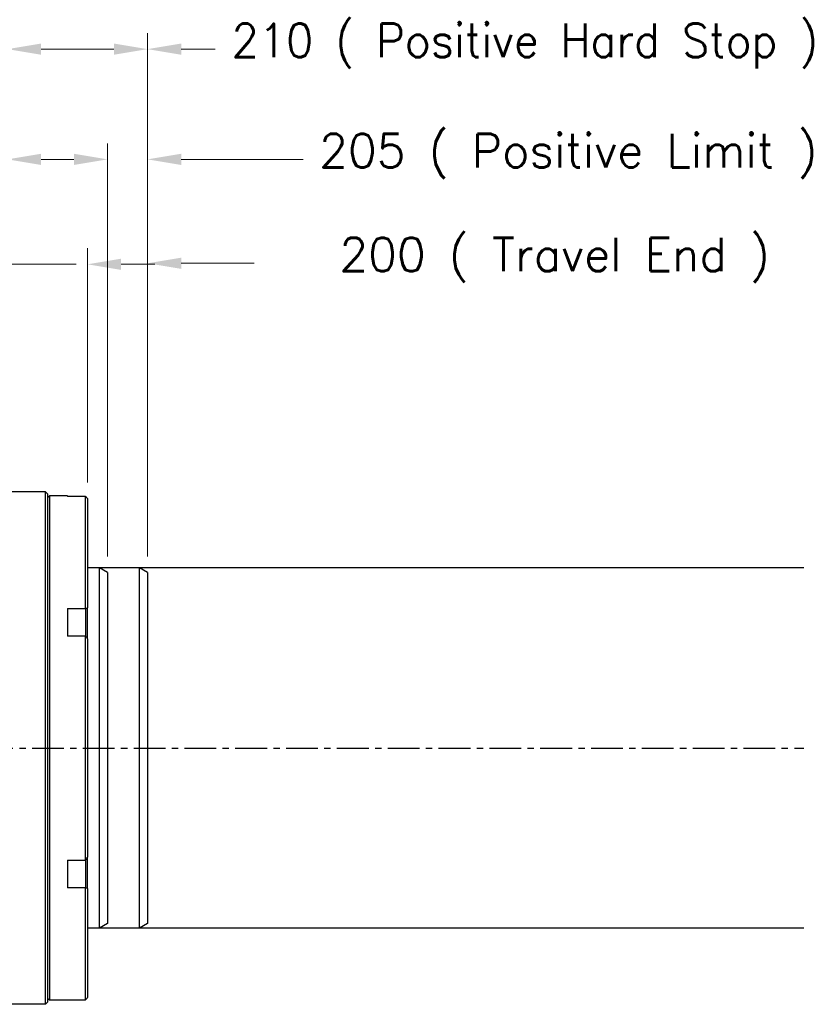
# Model space of a CAD drawing. Extents: x 15486 to 17171, y -1022 to 176.
# Tile 5 of 24: x 16298 to 16492, y -619 to -373. Entities that reach past the tile are written whole.
import ezdxf

# ---------------------------------------------------------------- set-up
doc = ezdxf.new("R2010")
doc.units = 0
doc.header["$LTSCALE"] = 25.4
doc.linetypes.add('CENTER', pattern=[2, 1.25, -0.25, 0.25, -0.25])
doc.layers.get('0').update_dxf_attribs({"linetype": 'CONTINUOUS'})
doc.layers.get('Defpoints').update_dxf_attribs({"linetype": 'CONTINUOUS'})
doc.layers.add('ATA-CENTER', color=133, linetype='CENTER')
doc.layers.add('ATA-DIM', color=252, linetype='CONTINUOUS', lineweight=25)
doc.styles.get("Standard").update_dxf_attribs({"font": 'simplex.shx'})
doc.dimstyles.new('ata_A1', dxfattribs={"dimtxt": 4.2, "dimasz": 4.2, "dimexe": 2, "dimexo": 2, "dimgap": 2, "dimtad": 0, "dimtih": 1, "dimtoh": 1, "dimdec": 6, "dimdsep": 46, "dimtxsty": 'Standard', "dimcen": 0, "dimclrd": 252, "dimclre": 252, "dimclrt": 4, "dimadec": 6, "dimazin": 2, "dimtfac": 1, "dimtdec": 6, "dimtofl": 0, "dimtmove": 0, "dimatfit": 3, "dimfxl": 0, "dimtolj": 1, "dimtzin": 0, "dimlwd": 0, "dimlwe": 0, "dimarcsym": 0})

# ---------------------------------------------------------------- blocks, each defined once
blk = doc.blocks.new('*D13704')
at = {"layer": 'ATA-DIM', "color": 252, "lineweight": 0}
for p, q in [((16329.86, -507.58), (16329.86, -430.31)), ((16529.86, -507.58), (16529.86, -430.31)), ((16338.26, -434.31), (16356.49, -434.31)), ((16521.46, -434.31), (16509.98, -434.31))]:
    blk.add_line(p, q, dxfattribs=at)
at = {"layer": 'ATA-DIM', "color": 252}
for points in [[(16338.26, -432.91), (16338.26, -435.71), (16329.86, -434.31)], [(16521.46, -435.71), (16521.46, -432.91), (16529.86, -434.31)]]:
    blk.add_solid(points, dxfattribs=at)
at = {"layer": 'Defpoints', "color": 0}
for p in [(16529.86, -434.31), (16329.86, -511.58), (16529.86, -511.58)]:
    blk.add_point(p, dxfattribs=at)
at = {"layer": 'ATA-DIM', "color": 4, "insert": (16360.49, -427.92), "char_height": 8.4, "attachment_point": 1}
blk.add_mtext('\\A1;   200 ( Travel End )', dxfattribs=at)
blk = doc.blocks.new('*D13703')
at = {"layer": 'ATA-DIM', "color": 252, "lineweight": 0}
for p, q in [((16329.86, -507.58), (16329.86, -404.35)), ((16534.86, -507.58), (16534.86, -404.35)), ((16338.26, -408.35), (16368.73, -408.35)), ((16526.46, -408.35), (16518.86, -408.35))]:
    blk.add_line(p, q, dxfattribs=at)
at = {"layer": 'ATA-DIM', "color": 252}
for points in [[(16338.26, -406.95), (16338.26, -409.75), (16329.86, -408.35)], [(16526.46, -409.75), (16526.46, -406.95), (16534.86, -408.35)]]:
    blk.add_solid(points, dxfattribs=at)
at = {"layer": 'Defpoints', "color": 0}
for p in [(16534.86, -408.35), (16329.86, -511.58), (16534.86, -511.58)]:
    blk.add_point(p, dxfattribs=at)
at = {"layer": 'ATA-DIM', "color": 4, "insert": (16372.73, -401.96), "char_height": 8.4, "attachment_point": 1}
blk.add_mtext('\\A1;205 ( Positive Limit )', dxfattribs=at)
blk = doc.blocks.new('*D13702')
at = {"layer": 'ATA-DIM', "color": 252, "lineweight": 0}
for p, q in [((16329.86, -507.58), (16329.86, -376.82)), ((16539.86, -507.58), (16539.86, -376.82)), ((16338.26, -380.82), (16346.78, -380.82)), ((16531.46, -380.82), (16530.25, -380.82))]:
    blk.add_line(p, q, dxfattribs=at)
at = {"layer": 'ATA-DIM', "color": 252}
for points in [[(16338.26, -379.42), (16338.26, -382.22), (16329.86, -380.82)], [(16531.46, -382.22), (16531.46, -379.42), (16539.86, -380.82)]]:
    blk.add_solid(points, dxfattribs=at)
at = {"layer": 'Defpoints', "color": 0}
for p in [(16539.86, -380.82), (16329.86, -511.58), (16539.86, -511.58)]:
    blk.add_point(p, dxfattribs=at)
at = {"layer": 'ATA-DIM', "color": 4, "insert": (16350.78, -374.44), "char_height": 8.4, "attachment_point": 1}
blk.add_mtext('\\A1;210 ( Positive Hard Stop )', dxfattribs=at)
blk = doc.blocks.new('*D13693')
at = {"layer": 'ATA-DIM', "color": 252, "lineweight": 0}
for p, q in [((16294.86, -479.42), (16294.86, -430.57)), ((16314.86, -489.08), (16314.86, -430.57)), ((16286.46, -434.57), (16278.06, -434.57)), ((16294.86, -434.57), (16312.03, -434.57)), ((16323.26, -434.57), (16331.66, -434.57))]:
    blk.add_line(p, q, dxfattribs=at)
at = {"layer": 'ATA-DIM', "color": 252}
for points in [[(16286.46, -435.97), (16286.46, -433.17), (16294.86, -434.57)], [(16323.26, -433.17), (16323.26, -435.97), (16314.86, -434.57)]]:
    blk.add_solid(points, dxfattribs=at)
at = {"layer": 'Defpoints', "color": 0}
for p in [(16314.86, -434.57), (16294.86, -483.42), (16314.86, -493.08)]:
    blk.add_point(p, dxfattribs=at)
at = {"layer": 'ATA-DIM', "color": 4, "insert": (16156.67, -428.19), "char_height": 8.4, "attachment_point": 1}
blk.add_mtext('\\A1;20(Negative Hard Stop)', dxfattribs=at)
blk = doc.blocks.new('*D13692')
at = {"layer": 'ATA-DIM', "color": 252, "lineweight": 0}
for p, q in [((16294.86, -479.42), (16294.86, -404.35)), ((16319.86, -507.58), (16319.86, -404.35)), ((16294.86, -408.35), (16274.99, -408.35)), ((16303.26, -408.35), (16311.46, -408.35))]:
    blk.add_line(p, q, dxfattribs=at)
at = {"layer": 'ATA-DIM', "color": 252}
for points in [[(16303.26, -406.95), (16303.26, -409.75), (16294.86, -408.35)], [(16311.46, -409.75), (16311.46, -406.95), (16319.86, -408.35)]]:
    blk.add_solid(points, dxfattribs=at)
at = {"layer": 'Defpoints', "color": 0}
for p in [(16319.86, -408.35), (16294.86, -483.42), (16319.86, -511.58)]:
    blk.add_point(p, dxfattribs=at)
at = {"layer": 'ATA-DIM', "color": 4, "insert": (16154.57, -401.96), "char_height": 8.4, "attachment_point": 1}
blk.add_mtext('\\A1;25(Negative Limit)', dxfattribs=at)
blk = doc.blocks.new('*D13691')
at = {"layer": 'ATA-DIM', "color": 252, "lineweight": 0}
for p, q in [((16294.86, -479.42), (16294.86, -376.82)), ((16329.86, -507.58), (16329.86, -376.82)), ((16294.86, -380.82), (16274.99, -380.82)), ((16303.26, -380.82), (16321.46, -380.82))]:
    blk.add_line(p, q, dxfattribs=at)
at = {"layer": 'ATA-DIM', "color": 252}
for points in [[(16303.26, -379.42), (16303.26, -382.22), (16294.86, -380.82)], [(16321.46, -382.22), (16321.46, -379.42), (16329.86, -380.82)]]:
    blk.add_solid(points, dxfattribs=at)
at = {"layer": 'Defpoints', "color": 0}
for p in [(16329.86, -380.82), (16294.86, -483.42), (16329.86, -511.58)]:
    blk.add_point(p, dxfattribs=at)
at = {"layer": 'ATA-DIM', "color": 4, "insert": (16153.22, -374.44), "char_height": 8.4, "attachment_point": 1}
blk.add_mtext('\\A1;35(Home Position)', dxfattribs=at)

msp = doc.modelspace()

# ---------------------------------------------------------------- linework, layer by layer
for p, q in [((16304.356808, -491.4214394), (16294.856808, -491.4214394)), ((16304.856808, -491.9214394), (16304.356808, -491.4214394)), ((16304.356808, -619.4214394), (16304.356808, -491.4214394)), ((16304.856808, -491.9214394), (16304.856808, -618.9214394)), ((16304.856808, -492.9214394), (16305.356808, -492.4214394)), ((16309.856808, -492.4214394), (16305.356808, -492.4214394)), ((16305.356808, -492.4214394), (16305.356808, -618.4214394)), ((16309.856808, -492.4214394), (16309.856808, -492.5485517)), ((16314.356808, -492.5485517), (16309.856808, -492.5485517)), ((16314.356808, -520.5208939), (16314.356808, -492.5485517)), ((16314.856808, -493.0836499), (16314.856808, -520.3554303)), ((16327.856808, -510.4214394), (16314.856808, -510.4214394)), ((16329.856808, -511.5761399), (16327.856808, -510.4214394)), ((16327.856808, -600.4214394), (16327.856808, -510.4214394)), ((16329.856808, -511.5761399), (16329.856808, -599.2667388)), ((16309.856808, -520.5208939), (16314.356808, -520.5208939)), ((16309.856808, -520.5208939), (16309.856808, -527.4490972)), ((16314.356808, -520.5208939), (16314.356808, -522.7073378)), ((16314.856808, -522.2743251), (16314.856808, -520.3554303)), ((16314.356808, -522.7073378), (16314.356808, -527.4490972)), ((16314.856808, -528.1496589), (16314.856808, -522.2743251)), ((16314.356808, -527.4490972), (16309.856808, -527.4490972)), ((16314.356808, -583.3937816), (16314.356808, -527.4490972)), ((16314.856808, -528.1496589), (16314.856808, -582.6932198)), ((16314.856808, -588.5685537), (16314.856808, -582.6932198)), ((16309.856808, -583.3937816), (16314.356808, -583.3937816)), ((16309.856808, -583.3937816), (16309.856808, -590.3219848)), ((16314.356808, -583.3937816), (16314.356808, -588.135541)), ((16314.356808, -588.135541), (16314.356808, -590.3219848)), ((16314.856808, -590.4874484), (16314.856808, -588.5685537)), ((16314.356808, -590.3219848), (16309.856808, -590.3219848)), ((16314.356808, -618.294327), (16314.356808, -590.3219848)), ((16314.856808, -590.4874484), (16314.856808, -617.7592289)), ((16329.856808, -599.2667388), (16327.856808, -600.4214394)), ((16327.856808, -600.4214394), (16314.856808, -600.4214394)), ((16304.356808, -619.4214394), (16294.856808, -619.4214394)), ((16304.856808, -618.9214394), (16304.356808, -619.4214394)), ((16304.856808, -617.9214394), (16305.356808, -618.4214394)), ((16309.856808, -618.4214394), (16305.356808, -618.4214394)), ((16309.856808, -618.294327), (16314.356808, -618.294327)), ((16309.856808, -618.294327), (16309.856808, -618.4214394))]:
    msp.add_line(p, q)
at = {"color": 251}
for p, q in [((16537.856808, -510.4214394), (16314.856808, -510.4214394)), ((16319.856808, -511.5761399), (16317.856808, -510.4214394)), ((16317.856808, -600.4214394), (16317.856808, -510.4214394)), ((16319.856808, -511.5761399), (16319.856808, -599.2667388)), ((16319.856808, -599.2667388), (16317.856808, -600.4214394)), ((16537.856808, -600.4214394), (16314.856808, -600.4214394))]:
    msp.add_line(p, q, dxfattribs=at)
for points in [[(16314.356808, -492.5485517), (16314.5237318, -492.7264328), (16314.690403, -492.9047995), (16314.856808, -493.0836499)], [(16314.356808, -520.5208939), (16314.5237318, -520.4652742), (16314.690403, -520.4101161), (16314.856808, -520.3554303)], [(16314.856808, -528.1496589), (16314.690403, -527.9161227), (16314.5237318, -527.6825979), (16314.356808, -527.4490972)], [(16314.356808, -583.3937816), (16314.5237318, -583.1602808), (16314.690403, -582.926756), (16314.856808, -582.6932198)], [(16314.856808, -590.4874484), (16314.690403, -590.4327626), (16314.5237318, -590.3776045), (16314.356808, -590.3219848)], [(16314.356808, -618.294327), (16314.5237318, -618.116446), (16314.690403, -617.9380793), (16314.856808, -617.7592289)]]:
    msp.add_open_spline(points, degree=3)
at = {"layer": 'ATA-CENTER', "ltscale": 0.25}
msp.add_line((15716.7895504, -555.4214394), (16541.3935113, -555.4214394), dxfattribs=at)

# ---------------------------------------------------------------- dimensions: what is measured, and where the dimension line sits
at = {"layer": 'ATA-DIM'}
for base, p1, p2, text, override, picture, middle in [((16329.856808, -380.8192683), (16294.856808, -483.4214394), (16329.856808, -511.5761399), '<>(Home Position)', {"dimscale": 2, "dimtxt": 4.2, "dimtxsty": 'Standard', "dimtfac": 0.571429, "dimtdec": 2}, '*D13691', (16212.106808, -380.8192683)), ((16539.856808, -380.8192683), (16329.856808, -511.5761399), (16539.856808, -511.5761399), '<> ( Positive Hard Stop )', {"dimscale": 2, "dimtfac": 0.571429, "dimtdec": 2}, '*D13702', (16438.5155966, -380.8192683)), ((16319.856808, -408.3485462), (16294.856808, -483.4214394), (16319.856808, -511.5761399), '<>(Negative Limit)', {"dimscale": 2, "dimtxt": 4.2, "dimtxsty": 'Standard', "dimtfac": 0.571429, "dimtdec": 2}, '*D13692', (16212.778808, -408.3485462)), ((16534.856808, -408.3485462), (16329.856808, -511.5761399), (16534.856808, -511.5761399), '<> ( Positive Limit )', {"dimscale": 2, "dimtfac": 0.571429, "dimtdec": 2}, '*D13703', (16443.7950188, -408.3485462)), ((16314.856808, -434.5734973), (16294.856808, -483.4214394), (16314.856808, -493.0836499), '<>(Negative Hard Stop)', {"dimscale": 2, "dimtxt": 4.2, "dimtxsty": 'Standard', "dimtfac": 0.571429, "dimtdec": 2}, '*D13693', (16232.3499783, -434.5734973)), ((16529.856808, -434.3075503), (16329.856808, -511.5761399), (16529.856808, -511.5761399), '   <> ( Travel End )', {"dimscale": 2, "dimpost": '', "dimtol": 0, "dimlim": 0, "dimtp": 0, "dimtm": 0, "dimtfac": 0.571429, "dimtdec": 2, "dimtolj": 1, "dimtzin": 0}, '*D13704', (16433.2361744, -434.3075503))]:
    dim = msp.add_linear_dim(base=base, p1=p1, p2=p2, angle=180, text=text, dimstyle='ata_A1', override=override, dxfattribs=at)
    dim.commit()
    dim.dimension.update_dxf_attribs({"geometry": picture, "text_midpoint": middle, "dimtype": 160})

doc.saveas('drawing.dxf')
